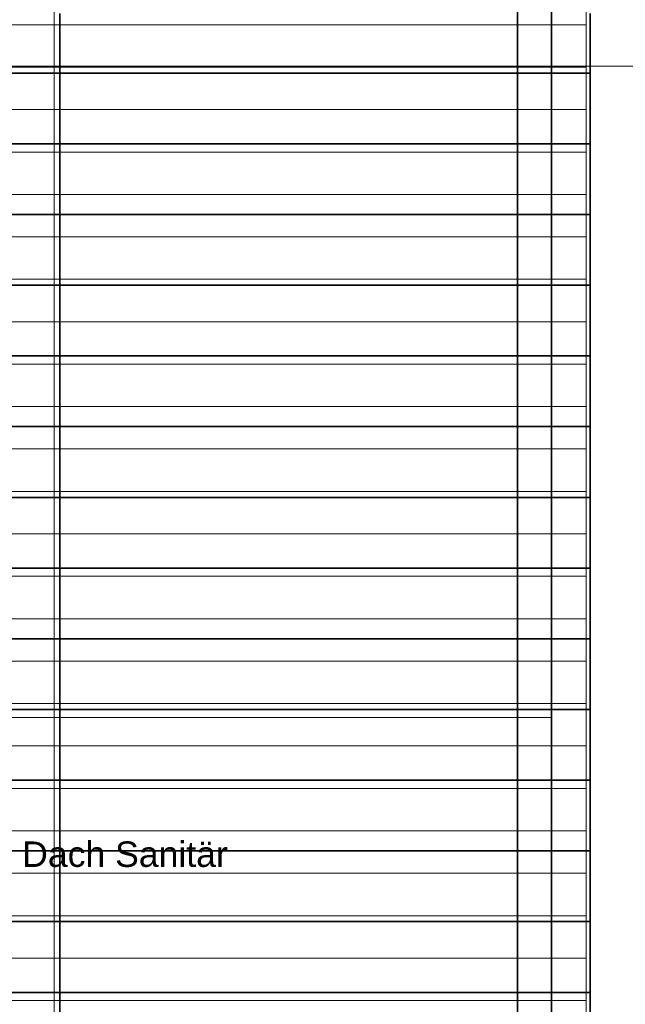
# Model space of a CAD drawing. Extents: x -133 to 627, y -127 to 467.
# Tile 119 of 256: x 34 to 120, y 15 to 154. Entities that reach past the tile are written whole.
import ezdxf
from ezdxf.lldxf.tags import DXFTag

# ---------------------------------------------------------------- set-up
doc = ezdxf.new("R2010")
doc.units = 0
doc.layers.get('0').update_dxf_attribs({"lineweight": 35})
for name, color, linetype, lineweight in [('5_OG-BESTAND', 7, 'Continuous', 25), ('5_OG-NEU', 7, 'Continuous', 25), ('5_OG-SCHRAFF-FILL', 7, 'Continuous', 25)]:
    doc.layers.add(name, color=color, linetype=linetype, lineweight=lineweight)
for name, color, linetype, lineweight, true_color in [('A_Aussenwand', 3, 'Continuous', 35, 0x00ff00), ('A_Dach', 1, 'Continuous', 35, 0xff0000), ('A_Raum', 1, 'Continuous', 35, 0xff0000)]:
    doc.layers.add(name, color=color, linetype=linetype, lineweight=lineweight, true_color=true_color)
doc.styles.get("Standard").update_dxf_attribs({"font": 'arial.ttf'})
tags = doc.linetypes.add('ALL_S16', pattern=[0.0005, 0, -0.0005]).pattern_tags.tags
tags[6:7] = [DXFTag(74, 4), DXFTag(75, 0), DXFTag(340, '0'), DXFTag(46, 1.0), DXFTag(50, 0.0), DXFTag(44, 0.0), DXFTag(45, 0.0)]
tags[4:5] = [DXFTag(74, 4), DXFTag(75, 0), DXFTag(340, '0'), DXFTag(46, 1.0), DXFTag(50, 0.0), DXFTag(44, 0.0), DXFTag(45, 0.0)]
tags = doc.linetypes.add('PUNKT2_S9', pattern=[0.0005, 0, -0.0005]).pattern_tags.tags
tags[6:7] = [DXFTag(74, 4), DXFTag(75, 0), DXFTag(340, '0'), DXFTag(46, 1.0), DXFTag(50, 0.0), DXFTag(44, 0.0), DXFTag(45, 0.0)]
tags[4:5] = [DXFTag(74, 4), DXFTag(75, 0), DXFTag(340, '0'), DXFTag(46, 1.0), DXFTag(50, 0.0), DXFTag(44, 0.0), DXFTag(45, 0.0)]
tags = doc.linetypes.add('VERDECKT2_S2', pattern=[0.0027, 0.002, -0.0007]).pattern_tags.tags
tags[6:7] = [DXFTag(74, 4), DXFTag(75, 0), DXFTag(340, '0'), DXFTag(46, 1.0), DXFTag(50, 0.0), DXFTag(44, 0.0), DXFTag(45, 0.0)]
tags[4:5] = [DXFTag(74, 4), DXFTag(75, 0), DXFTag(340, '0'), DXFTag(46, 1.0), DXFTag(50, 0.0), DXFTag(44, 0.0), DXFTag(45, 0.0)]

# ---------------------------------------------------------------- blocks, each defined once
blk = doc.blocks.new('Referenz-A06HSSHCNL', base_point=(-102.58, -104.98))
at = {"layer": '5_OG-BESTAND', "color": 0, "lineweight": 18}
for p, q in [((39.24, 116.55), (39.24, 155.59)), ((114.43, 116.55), (114.43, 155.59)), ((39.24, -3.57), (39.24, 116.55)), ((114.43, -51.85), (114.43, 116.55))]:
    blk.add_line(p, q, dxfattribs=at)
at = {"layer": '5_OG-BESTAND', "color": 0, "linetype": 'VERDECKT2_S2', "lineweight": 18, "ltscale": 0.18}
for p, q in [((104.74, 116.55), (104.74, 154.99)), ((109.54, 154.99), (109.54, 116.55)), ((104.74, -46.88), (104.74, 116.55)), ((109.54, 116.55), (109.54, -45.66))]:
    blk.add_line(p, q, dxfattribs=at)
at = {"layer": '5_OG-BESTAND', "color": 0, "linetype": 'PUNKT2_S9', "lineweight": 13, "ltscale": 0.13}
blk.add_line((358.26, 147.71), (-38.34, 147.71), dxfattribs=at)
at = {"layer": '5_OG-NEU', "color": 0, "linetype": 'ALL_S16', "lineweight": 13, "ltscale": 0.13}
blk.add_line((109.54, 55.59), (-31.07, 55.59), dxfattribs=at)
at = {"layer": '5_OG-SCHRAFF-FILL', "color": 0, "lineweight": 13}
for p, q in [((-35.96, 153.58), (114.43, 153.58)), ((-35.96, 147.58), (114.43, 147.58)), ((-35.96, 141.58), (114.43, 141.58)), ((-35.96, 135.58), (114.43, 135.58)), ((-35.96, 129.58), (114.43, 129.58)), ((-35.96, 123.58), (114.43, 123.58)), ((-35.96, 117.58), (114.43, 117.58)), ((-35.96, 111.58), (114.43, 111.58)), ((-35.96, 105.58), (114.43, 105.58)), ((-35.96, 99.58), (114.43, 99.58)), ((-35.96, 93.58), (114.43, 93.58)), ((-35.96, 87.58), (114.43, 87.58)), ((-35.96, 81.58), (114.43, 81.58)), ((-35.96, 75.58), (114.43, 75.58)), ((-35.96, 69.58), (114.43, 69.58)), ((-35.96, 63.58), (114.43, 63.58)), ((-35.96, 57.58), (114.43, 57.58)), ((-35.96, 51.58), (114.43, 51.58)), ((-35.96, 45.58), (114.43, 45.58)), ((-35.96, 39.58), (114.43, 39.58)), ((-35.96, 33.58), (114.43, 33.58)), ((-35.96, 27.58), (114.43, 27.58)), ((-35.96, 21.58), (114.43, 21.58)), ((-35.96, 15.58), (114.43, 15.58))]:
    blk.add_line(p, q, dxfattribs=at)
blk = doc.blocks.new('Referenz-A06HSSHFNL', base_point=(-35, -50.92))
at = {"layer": 'A_Aussenwand', "color": 0, "linetype": 'Continuous', "ltscale": 0.35}
for p, q in [((104.74, 155.6), (104.74, 116.55)), ((109.54, 155.6), (109.54, 116.55)), ((104.74, 116.55), (104.74, -22.06)), ((109.54, 116.55), (109.54, -46.87))]:
    blk.add_line(p, q, dxfattribs=at)
at = {"layer": 'A_Dach', "color": 0, "linetype": 'Continuous', "ltscale": 0.35}
for p, q in [((40, 116.55), (40, 155.16)), ((40, 155.16), (40, 116.55)), ((115, 155.16), (115, 116.55)), ((40, -2.76), (40, 116.55)), ((40, 116.55), (40, -2.76)), ((115, 116.55), (115, -50.92))]:
    blk.add_line(p, q, dxfattribs=at)
at = {"layer": 'A_Dach', "color": 0, "linetype": 'ByBlock', "ltscale": 0.35}
for p, q in [((40, 146.74), (-35, 146.74)), ((40, 146.74), (115, 146.74)), ((40, 136.74), (-35, 136.74)), ((40, 136.74), (115, 136.74)), ((40, 126.74), (-35, 126.74)), ((40, 126.74), (115, 126.74)), ((40, 116.74), (-35, 116.74)), ((40, 116.74), (115, 116.74)), ((40, 106.74), (-35, 106.74)), ((40, 106.74), (115, 106.74)), ((40, 96.74), (-35, 96.74)), ((40, 96.74), (115, 96.74)), ((40, 86.74), (-35, 86.74)), ((40, 86.74), (115, 86.74)), ((40, 76.74), (-35, 76.74)), ((40, 76.74), (115, 76.74)), ((40, 66.74), (-35, 66.74)), ((40, 66.74), (115, 66.74)), ((40, 56.74), (-35, 56.74)), ((40, 56.74), (115, 56.74)), ((40, 46.74), (-35, 46.74)), ((40, 46.74), (115, 46.74)), ((40, 36.74), (-35, 36.74)), ((40, 36.74), (115, 36.74)), ((40, 26.74), (-35, 26.74)), ((40, 26.74), (115, 26.74)), ((40, 16.74), (-35, 16.74)), ((40, 16.74), (115, 16.74))]:
    blk.add_line(p, q, dxfattribs=at)
at = {"layer": 'A_Raum', "color": 0, "linetype": 'Continuous', "ltscale": 0.35, "insert": (34.7, 38.08), "char_height": 3.6, "attachment_point": 1}
blk.add_mtext('{\\fArial;Dach Sanitär}', dxfattribs=at)

msp = doc.modelspace()

# ---------------------------------------------------------------- block references
at = {"color": 251, "lineweight": 25, "ltscale": 0.25, "true_color": 0x585858}
for name, p in [('Referenz-A06HSSHCNL', (-102.58, -104.98)), ('Referenz-A06HSSHFNL', (-35, -50.92))]:
    msp.add_blockref(name, p, dxfattribs=at)

doc.saveas('drawing.dxf')
